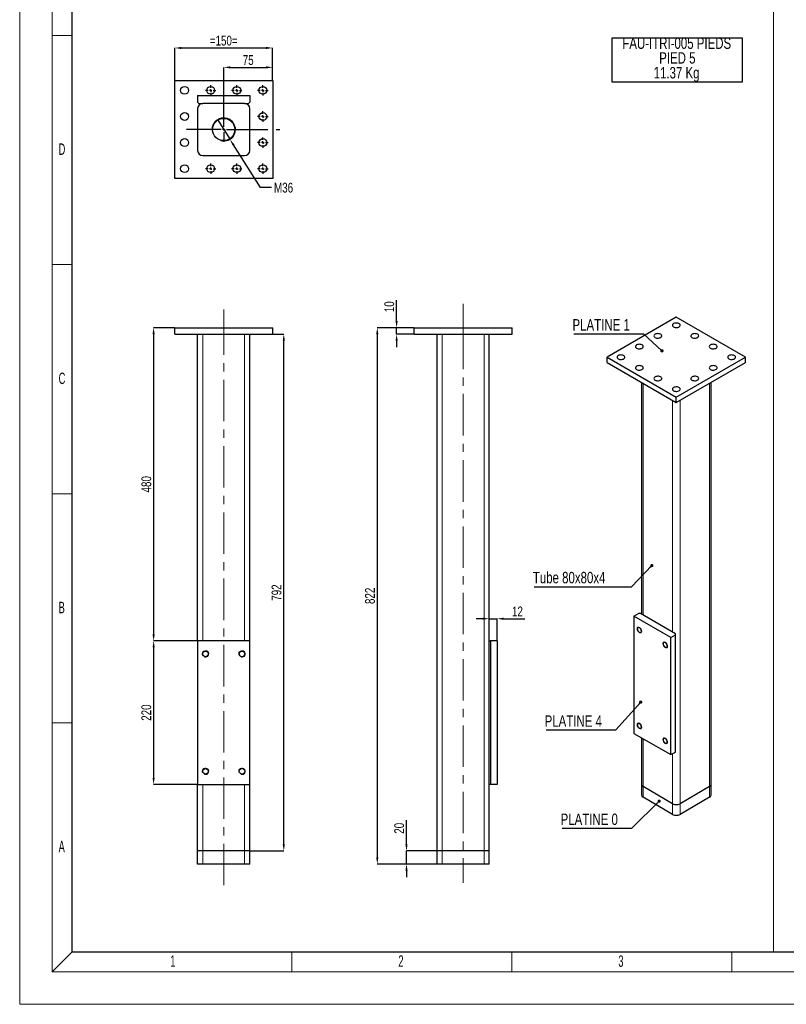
# Model space of a CAD drawing. Header units: millimetres. Extents: x 0 to 841, y 0 to 594.
# Tile 1 of 13: x 0 to 235, y 0 to 302. Entities that reach past the tile are written whole.
import ezdxf

# ---------------------------------------------------------------- set-up
doc = ezdxf.new("R2010")
doc.units = ezdxf.units.MM
doc.header["$PDSIZE"] = -1
doc.linetypes.add('CENTERX2', pattern=[20.32, 12.7, -2.54, 2.54, -2.54])
for name, color, linetype in [('COTES', 1, 'Continuous'), ('NOTES', 6, 'Continuous'), ('TRAIT-FINS', 9, 'Continuous'), ('TRAIT-MIXTES', 3, 'CENTERX2')]:
    doc.layers.add(name, color=color, linetype=linetype)
doc.layers.add('TRAIT-FORT', color=4, linetype='Continuous', lineweight=25)
doc.styles.add('SLDTEXTSTYLE0', font='TXT', dxfattribs={"width": 0.75})
doc.styles.add('SLDTEXTSTYLE1', font='TXT', dxfattribs={"width": 0.605})
doc.dimstyles.new('SLDDIMSTYLE6', dxfattribs={"dimtxt": 3, "dimasz": 2, "dimexe": 0, "dimexo": 0.0625, "dimgap": 0.75, "dimtad": 1, "dimlfac": 5, "dimrnd": 1e-09, "dimzin": 12, "dimdsep": 46, "dimtxsty": 'SLDTEXTSTYLE0', "dimsah": 1, "dimcen": 0.09, "dimadec": 0, "dimazin": 3, "dimtfac": 1, "dimtofl": 0, "dimtmove": 0, "dimatfit": 3, "dimfxl": 1, "dimfrac": 2, "dimtolj": 1, "dimtzin": 12, "dimarcsym": 0})
doc.dimstyles.new('SLDDIMSTYLE7', dxfattribs={"dimtxt": 3, "dimasz": 2, "dimexe": 0, "dimexo": 0.0625, "dimgap": 0.75, "dimtad": 1, "dimlfac": 5, "dimrnd": 1e-09, "dimzin": 12, "dimdsep": 46, "dimtxsty": 'SLDTEXTSTYLE0', "dimsah": 1, "dimcen": 0.09, "dimadec": 0, "dimazin": 3, "dimtfac": 1, "dimtmove": 0, "dimatfit": 0, "dimfxl": 1, "dimfrac": 2, "dimtolj": 1, "dimtzin": 12, "dimarcsym": 0})
doc.dimstyles.new('SLDDIMSTYLE8', dxfattribs={"dimtxt": 3, "dimasz": 2, "dimexe": 0, "dimexo": 0.0625, "dimgap": 0.75, "dimtad": 0, "dimtih": 1, "dimtoh": 1, "dimlfac": 5, "dimrnd": 1e-09, "dimzin": 12, "dimdsep": 46, "dimtxsty": 'SLDTEXTSTYLE0', "dimblk1": 'NONE', "dimsah": 1, "dimcen": 0, "dimadec": 0, "dimazin": 3, "dimtfac": 1, "dimtmove": 0, "dimatfit": 3, "dimldrblk": 'NONE', "dimfxl": 1, "dimfrac": 2, "dimtolj": 1, "dimtzin": 12, "dimarcsym": 0})
doc.dimstyles.new('SLDDIMSTYLE9', dxfattribs={"dimtxt": 0.18, "dimasz": 1, "dimexe": 0, "dimexo": 0.0625, "dimgap": 0, "dimtad": 0, "dimtih": 1, "dimtoh": 1, "dimdec": 0, "dimrnd": 1e-09, "dimzin": 0, "dimdsep": 46, "dimtxsty": 'Standard', "dimblk1": 'DOT', "dimblk2": 'DOT', "dimsah": 1, "dimcen": 0.09, "dimadec": 0, "dimazin": 0, "dimtfac": 1, "dimtdec": 0, "dimtofl": 0, "dimtmove": 0, "dimatfit": 3, "dimldrblk": 'DOT', "dimfxl": 1, "dimfrac": 2, "dimtolj": 1, "dimtzin": 0, "dimarcsym": 0})

# ---------------------------------------------------------------- blocks, each defined once
blk = doc.blocks.new('_D_95')
at = {"layer": 'COTES', "color": 0, "lineweight": -2, "transparency": 16777216}
for p, q in [((118.55, 48.95), (118.55, 56.34)), ((127.85, 46.95), (118.55, 46.95)), ((118.55, 42.95), (118.55, 46.95)), ((127.85, 42.95), (118.55, 42.95)), ((118.55, 40.95), (118.55, 38.95))]:
    blk.add_line(p, q, dxfattribs=at)
at = {"layer": 'COTES', "color": 0, "transparency": 16777216}
for points in [[(118.22, 48.95), (118.88, 48.95), (118.55, 46.95)], [(118.22, 40.95), (118.88, 40.95), (118.55, 42.95)]]:
    blk.add_solid(points, dxfattribs=at)
at = {"layer": 'Defpoints', "color": 0, "transparency": 16777216}
for p in [(118.55, 46.95), (127.91, 46.95), (127.91, 42.95)]:
    blk.add_point(p, dxfattribs=at)
at = {"layer": 'COTES', "color": 0, "transparency": 16777216, "insert": (114.8, 53.9), "char_height": 3, "attachment_point": 2, "rotation": 90, "style": 'SLDTEXTSTYLE0'}
blk.add_mtext('\\A1;20', dxfattribs=at)
blk = doc.blocks.new('_D_96')
at = {"layer": 'COTES', "color": 0, "lineweight": -2, "transparency": 16777216}
for p, q in [((141.91, 118.13), (139.91, 118.13)), ((143.91, 111.41), (143.91, 118.13)), ((143.91, 118.13), (146.31, 118.13)), ((146.31, 111.41), (146.31, 118.13)), ((148.31, 118.13), (154.81, 118.13))]:
    blk.add_line(p, q, dxfattribs=at)
at = {"layer": 'COTES', "color": 0, "transparency": 16777216}
for points in [[(141.91, 118.46), (141.91, 117.8), (143.91, 118.13)], [(148.31, 118.46), (148.31, 117.8), (146.31, 118.13)]]:
    blk.add_solid(points, dxfattribs=at)
at = {"layer": 'Defpoints', "color": 0, "transparency": 16777216}
for p in [(146.31, 118.13), (143.91, 111.35), (146.31, 111.35)]:
    blk.add_point(p, dxfattribs=at)
at = {"layer": 'COTES', "color": 0, "transparency": 16777216, "insert": (152.56, 121.88), "char_height": 3, "attachment_point": 2, "style": 'SLDTEXTSTYLE0'}
blk.add_mtext('\\A1;12', dxfattribs=at)
blk = doc.blocks.new('_D_97')
at = {"layer": 'COTES', "color": 0, "lineweight": -2, "transparency": 16777216}
for p, q in [((115.52, 209.35), (115.52, 215.82)), ((120.85, 207.35), (115.52, 207.35)), ((115.52, 205.35), (115.52, 207.35)), ((120.85, 205.35), (115.52, 205.35)), ((115.52, 203.35), (115.52, 201.35))]:
    blk.add_line(p, q, dxfattribs=at)
at = {"layer": 'COTES', "color": 0, "transparency": 16777216}
for points in [[(115.19, 209.35), (115.86, 209.35), (115.52, 207.35)], [(115.19, 203.35), (115.86, 203.35), (115.52, 205.35)]]:
    blk.add_solid(points, dxfattribs=at)
at = {"layer": 'Defpoints', "color": 0, "transparency": 16777216}
for p in [(115.52, 207.35), (120.91, 207.35), (120.91, 205.35)]:
    blk.add_point(p, dxfattribs=at)
at = {"layer": 'COTES', "color": 0, "transparency": 16777216, "insert": (111.77, 213.76), "char_height": 3, "attachment_point": 2, "rotation": 90, "style": 'SLDTEXTSTYLE0'}
blk.add_mtext('\\A1;10', dxfattribs=at)
blk = doc.blocks.new('_D_98')
at = {"layer": 'COTES', "color": 0, "lineweight": -2, "transparency": 16777216}
for p, q in [((120.85, 207.35), (109.6, 207.35)), ((109.6, 205.35), (109.6, 44.95)), ((127.85, 42.95), (109.6, 42.95))]:
    blk.add_line(p, q, dxfattribs=at)
at = {"layer": 'COTES', "color": 0, "transparency": 16777216}
for points in [[(109.27, 205.35), (109.93, 205.35), (109.6, 207.35)], [(109.27, 44.95), (109.93, 44.95), (109.6, 42.95)]]:
    blk.add_solid(points, dxfattribs=at)
at = {"layer": 'Defpoints', "color": 0, "transparency": 16777216}
for p in [(120.91, 207.35), (109.6, 42.95), (127.91, 42.95)]:
    blk.add_point(p, dxfattribs=at)
at = {"layer": 'COTES', "color": 0, "transparency": 16777216, "insert": (105.85, 125.15), "char_height": 3, "attachment_point": 2, "rotation": 90, "style": 'SLDTEXTSTYLE0'}
blk.add_mtext('\\A1;822', dxfattribs=at)
blk = doc.blocks.new('_D_99')
at = {"layer": 'COTES', "color": 0, "lineweight": -2, "transparency": 16777216}
for p, q in [((47.47, 207.35), (41.05, 207.35)), ((41.05, 205.35), (41.05, 113.35)), ((54.47, 111.35), (41.05, 111.35))]:
    blk.add_line(p, q, dxfattribs=at)
at = {"layer": 'COTES', "color": 0, "transparency": 16777216}
for points in [[(40.71, 205.35), (41.38, 205.35), (41.05, 207.35)], [(40.71, 113.35), (41.38, 113.35), (41.05, 111.35)]]:
    blk.add_solid(points, dxfattribs=at)
at = {"layer": 'Defpoints', "color": 0, "transparency": 16777216}
for p in [(47.53, 207.35), (41.05, 111.35), (54.53, 111.35)]:
    blk.add_point(p, dxfattribs=at)
at = {"layer": 'COTES', "color": 0, "transparency": 16777216, "insert": (37.3, 159.35), "char_height": 3, "attachment_point": 2, "rotation": 90, "style": 'SLDTEXTSTYLE0'}
blk.add_mtext('\\A1;480', dxfattribs=at)
blk = doc.blocks.new('_D_100')
at = {"layer": 'COTES', "color": 0, "lineweight": -2, "transparency": 16777216}
for p, q in [((54.47, 111.35), (41.05, 111.35)), ((41.05, 109.35), (41.05, 69.35)), ((54.47, 67.35), (41.05, 67.35))]:
    blk.add_line(p, q, dxfattribs=at)
at = {"layer": 'COTES', "color": 0, "transparency": 16777216}
for points in [[(40.71, 109.35), (41.38, 109.35), (41.05, 111.35)], [(40.71, 69.35), (41.38, 69.35), (41.05, 67.35)]]:
    blk.add_solid(points, dxfattribs=at)
at = {"layer": 'Defpoints', "color": 0, "transparency": 16777216}
for p in [(54.53, 111.35), (41.05, 67.35), (54.53, 67.35)]:
    blk.add_point(p, dxfattribs=at)
at = {"layer": 'COTES', "color": 0, "transparency": 16777216, "insert": (37.3, 89.35), "char_height": 3, "attachment_point": 2, "rotation": 90, "style": 'SLDTEXTSTYLE0'}
blk.add_mtext('\\A1;220', dxfattribs=at)
blk = doc.blocks.new('_D_101')
at = {"layer": 'COTES', "color": 0, "lineweight": -2, "transparency": 16777216}
for p, q in [((77.6, 205.35), (80.95, 205.35)), ((80.95, 48.95), (80.95, 203.35)), ((70.6, 46.95), (80.95, 46.95))]:
    blk.add_line(p, q, dxfattribs=at)
at = {"layer": 'COTES', "color": 0, "transparency": 16777216}
for points in [[(80.62, 203.35), (81.28, 203.35), (80.95, 205.35)], [(80.62, 48.95), (81.28, 48.95), (80.95, 46.95)]]:
    blk.add_solid(points, dxfattribs=at)
at = {"layer": 'Defpoints', "color": 0, "transparency": 16777216}
for p in [(77.53, 205.35), (80.95, 205.35), (70.53, 46.95)]:
    blk.add_point(p, dxfattribs=at)
at = {"layer": 'COTES', "color": 0, "transparency": 16777216, "insert": (77.2, 126.15), "char_height": 3, "attachment_point": 2, "rotation": 90, "style": 'SLDTEXTSTYLE0'}
blk.add_mtext('\\A1;792', dxfattribs=at)
blk = doc.blocks.new('_D_102')
at = {"layer": 'COTES', "color": 0, "lineweight": -2, "transparency": 16777216}
for p, q in [((47.53, 283.15), (47.53, 293.09)), ((49.53, 293.09), (75.53, 293.09)), ((77.53, 283.15), (77.53, 293.09))]:
    blk.add_line(p, q, dxfattribs=at)
at = {"layer": 'COTES', "color": 0, "transparency": 16777216}
for points in [[(49.53, 293.42), (49.53, 292.76), (47.53, 293.09)], [(75.53, 293.42), (75.53, 292.76), (77.53, 293.09)]]:
    blk.add_solid(points, dxfattribs=at)
at = {"layer": 'Defpoints', "color": 0, "transparency": 16777216}
for p in [(77.53, 293.09), (47.53, 283.09), (77.53, 283.09)]:
    blk.add_point(p, dxfattribs=at)
at = {"layer": 'COTES', "color": 0, "transparency": 16777216, "insert": (62.53, 296.84), "char_height": 3, "attachment_point": 2, "style": 'SLDTEXTSTYLE0'}
blk.add_mtext('\\A1;=150=', dxfattribs=at)
blk = doc.blocks.new('_D_103')
at = {"layer": 'COTES', "color": 0, "lineweight": -2, "transparency": 16777216}
for p, q in [((60.61, 271.13), (64.46, 265.05)), ((73.8, 250.27), (65.53, 263.36)), ((77.2, 250.27), (73.8, 250.27))]:
    blk.add_line(p, q, dxfattribs=at)
at = {"layer": 'COTES', "color": 0, "transparency": 16777216}
blk.add_solid([(65.81, 263.53), (65.25, 263.18), (64.46, 265.05)], dxfattribs=at)
at = {"layer": 'Defpoints', "color": 0, "transparency": 16777216}
for p in [(60.61, 271.13), (64.46, 265.05)]:
    blk.add_point(p, dxfattribs=at)
at = {"layer": 'COTES', "color": 0, "transparency": 16777216, "insert": (77.95, 251.77), "char_height": 3, "attachment_point": 1, "style": 'SLDTEXTSTYLE0'}
blk.add_mtext('\\A1;M36', dxfattribs=at)
blk = doc.blocks.new('_NONE')
blk = doc.blocks.new('_D_104')
at = {"layer": 'COTES', "color": 0, "lineweight": -2, "transparency": 16777216}
for p, q in [((62.53, 271.95), (62.53, 287.14)), ((64.53, 287.14), (75.53, 287.14)), ((77.53, 283.15), (77.53, 287.14))]:
    blk.add_line(p, q, dxfattribs=at)
at = {"layer": 'COTES', "color": 0, "transparency": 16777216}
for points in [[(64.53, 287.48), (64.53, 286.81), (62.53, 287.14)], [(75.53, 287.48), (75.53, 286.81), (77.53, 287.14)]]:
    blk.add_solid(points, dxfattribs=at)
at = {"layer": 'Defpoints', "color": 0, "transparency": 16777216}
for p in [(77.53, 287.14), (77.53, 283.09), (62.53, 271.89)]:
    blk.add_point(p, dxfattribs=at)
at = {"layer": 'COTES', "color": 0, "transparency": 16777216, "insert": (70.03, 290.89), "char_height": 3, "attachment_point": 2, "style": 'SLDTEXTSTYLE0'}
blk.add_mtext('\\A1;75', dxfattribs=at)
blk = doc.blocks.new('SW_NOTE_28')
at = {"layer": 'NOTES', "color": 0}
for p, q in [((0, -9.15), (0, 4.44)), ((0, 4.44), (39.87, 4.44)), ((39.87, 4.44), (39.87, -9.15)), ((39.87, -9.15), (0, -9.15))]:
    blk.add_line(p, q, dxfattribs=at)
at = {"layer": 'NOTES', "color": 0, "char_height": 3.5, "attachment_point": 2, "style": 'SLDTEXTSTYLE0'}
for s, insert in [('FAU-ITRI-005 PIEDS', (19.8, 4.51)), ('PIED 5', (19.99, -0.01)), ('11.37 Kg', (19.76, -4.54))]:
    blk.add_mtext(s, dxfattribs=dict(at, insert=insert))
blk = doc.blocks.new('SW_CENTERMARKSYMBOL_79')
at = {"layer": 'TRAIT-MIXTES', "color": 0}
for p, q in [((-0.8, 0), (-1.6, 0)), ((0, 0), (-0.4, 0)), ((0, 0.8), (0, 1.6)), ((0, 0), (0, 0.4)), ((0, 0), (0, -0.4)), ((0, 0), (0.4, 0)), ((0.8, 0), (1.6, 0)), ((0, -0.8), (0, -1.6))]:
    blk.add_line(p, q, dxfattribs=at)
blk = doc.blocks.new('SW_CENTERMARKSYMBOL_80')
at = {"layer": 'TRAIT-MIXTES', "color": 0}
for p, q in [((-0.8, 0), (-1.6, 0)), ((0, 0), (-0.4, 0)), ((0, 0.8), (0, 1.6)), ((0, 0), (0, 0.4)), ((0, 0), (0, -0.4)), ((0, 0), (0.4, 0)), ((0.8, 0), (1.6, 0)), ((0, -0.8), (0, -1.6))]:
    blk.add_line(p, q, dxfattribs=at)
blk = doc.blocks.new('SW_CENTERMARKSYMBOL_81')
at = {"layer": 'TRAIT-MIXTES', "color": 0}
for p, q in [((-0.8, 0), (-1.6, 0)), ((0, 0), (-0.4, 0)), ((0, 0.8), (0, 1.6)), ((0, 0), (0, 0.4)), ((0, 0), (0, -0.4)), ((0, 0), (0.4, 0)), ((0.8, 0), (1.6, 0)), ((0, -0.8), (0, -1.6))]:
    blk.add_line(p, q, dxfattribs=at)
blk = doc.blocks.new('SW_CENTERMARKSYMBOL_82')
at = {"layer": 'TRAIT-MIXTES', "color": 0}
for p, q in [((-0.8, 0), (-1.6, 0)), ((0, 0), (-0.4, 0)), ((0, 0.8), (0, 1.6)), ((0, 0), (0, 0.4)), ((0, 0), (0, -0.4)), ((0, 0), (0.4, 0)), ((0.8, 0), (1.6, 0)), ((0, -0.8), (0, -1.6))]:
    blk.add_line(p, q, dxfattribs=at)
blk = doc.blocks.new('SW_CENTERMARKSYMBOL_83')
at = {"layer": 'TRAIT-MIXTES', "color": 0}
for p, q in [((-0.8, 0), (-1.6, 0)), ((0, 0), (-0.4, 0)), ((0, 0.8), (0, 1.6)), ((0, 0), (0, 0.4)), ((0, 0), (0, -0.4)), ((0, 0), (0.4, 0)), ((0.8, 0), (1.6, 0)), ((0, -0.8), (0, -1.6))]:
    blk.add_line(p, q, dxfattribs=at)
blk = doc.blocks.new('SW_CENTERMARKSYMBOL_84')
at = {"layer": 'TRAIT-MIXTES', "color": 0}
for p, q in [((-0.8, 0), (-1.6, 0)), ((0, 0), (-0.4, 0)), ((0, 0.8), (0, 1.6)), ((0, 0), (0, 0.4)), ((0, 0), (0, -0.4)), ((0, 0), (0.4, 0)), ((0.8, 0), (1.6, 0)), ((0, -0.8), (0, -1.6))]:
    blk.add_line(p, q, dxfattribs=at)
blk = doc.blocks.new('SW_CENTERMARKSYMBOL_85')
at = {"layer": 'TRAIT-MIXTES', "color": 0}
for p, q in [((-0.8, 0), (-1.6, 0)), ((0, 0), (-0.4, 0)), ((0, 0.8), (0, 1.6)), ((0, 0), (0, 0.4)), ((0, 0), (0, -0.4)), ((0, 0), (0.4, 0)), ((0.8, 0), (1.6, 0)), ((0, -0.8), (0, -1.6))]:
    blk.add_line(p, q, dxfattribs=at)
blk = doc.blocks.new('SW_CENTERMARKSYMBOL_86')
at = {"layer": 'TRAIT-MIXTES', "color": 0}
for p, q in [((-0.8, 0), (-1.6, 0)), ((0, 0), (-0.4, 0)), ((0, 0.8), (0, 1.6)), ((0, 0), (0, 0.4)), ((0, 0), (0, -0.4)), ((0, 0), (0.4, 0)), ((0.8, 0), (1.6, 0)), ((0, -0.8), (0, -1.6))]:
    blk.add_line(p, q, dxfattribs=at)
blk = doc.blocks.new('SW_CENTERMARKSYMBOL_87')
at = {"layer": 'TRAIT-MIXTES', "color": 0}
for p, q in [((0, 0.8), (0, 3.8)), ((-0.8, 0), (-11.41, 0)), ((0, 0), (-0.4, 0)), ((0, 0), (0, 0.4)), ((0, 0), (0, -0.4)), ((0, 0), (0.4, 0)), ((0.8, 0), (17.24, 0)), ((0, -0.8), (0, -3.8))]:
    blk.add_line(p, q, dxfattribs=at)
blk = doc.blocks.new('SW_NOTE_29')
at = {"layer": 'NOTES', "color": 0}
blk.add_line((-21.37, 0), (0, 0), dxfattribs=at)
at = {"layer": 'NOTES', "color": 0, "insert": (-21.81, 4.55), "char_height": 3.5, "attachment_point": 1, "style": 'SLDTEXTSTYLE0'}
blk.add_mtext('PLATINE 1', dxfattribs=at)
blk = doc.blocks.new('_DOT')
at = {"color": 0, "linetype": 'ByBlock', "lineweight": -2}
blk.add_line((-0.5, 0), (-1, 0), dxfattribs=at)
at = {"color": 0, "linetype": 'ByBlock', "const_width": 0.5}
blk.add_lwpolyline([(-0.25, 0, 1), (0.25, 0, 1)], format="xyb", close=True, dxfattribs=at)
blk = doc.blocks.new('SW_NOTE_30')
at = {"layer": 'NOTES', "color": 0}
blk.add_line((-21.37, 0), (0, 0), dxfattribs=at)
at = {"layer": 'NOTES', "color": 0, "insert": (-21.8, 4.48), "char_height": 3.5, "attachment_point": 1, "style": 'SLDTEXTSTYLE0'}
blk.add_mtext('PLATINE 4', dxfattribs=at)
blk = doc.blocks.new('SW_NOTE_31')
at = {"layer": 'NOTES', "color": 0}
blk.add_line((-21.37, 0), (0, 0), dxfattribs=at)
at = {"layer": 'NOTES', "color": 0, "insert": (-21.81, 4.44), "char_height": 3.5, "attachment_point": 1, "style": 'SLDTEXTSTYLE0'}
blk.add_mtext('PLATINE 0', dxfattribs=at)
blk = doc.blocks.new('SW_NOTE_32')
at = {"layer": 'NOTES', "color": 0}
blk.add_line((-29.88, 0), (0, 0), dxfattribs=at)
at = {"layer": 'NOTES', "color": 0, "insert": (-30.27, 4.57), "char_height": 3.5, "attachment_point": 1, "style": 'SLDTEXTSTYLE0'}
blk.add_mtext('Tube 80x80x4', dxfattribs=at)

msp = doc.modelspace()

# ---------------------------------------------------------------- linework, layer by layer
at = {"lineweight": 18}
for p, q in [((0.001, -0.0569), (0.001, 593.9431)), ((10.001, 9.9431), (10.001, 583.9431)), ((16.001, 15.9431), (16.001, 577.9431)), ((16.0906, 305.8674), (16.0906, 16.0142)), ((231.0738, 305.8674), (231.0738, 16.0142)), ((16.001, 296.9431), (10.001, 296.9431)), ((16.001, 226.6931), (10.001, 226.6931)), ((16.001, 156.4431), (10.001, 156.4431)), ((16.001, 86.1931), (10.001, 86.1931)), ((10.001, 9.9431), (16.001, 15.9431)), ((16.001, 15.9431), (825.001, 15.9431)), ((16.0906, 16.0142), (698.1101, 16.0142)), ((83.4177, 9.9431), (83.4177, 15.9431)), ((150.8344, 9.9431), (150.8344, 15.9431)), ((218.2511, 9.9431), (218.2511, 15.9431)), ((831.001, 9.9431), (10.001, 9.9431)), ((841.001, -0.0569), (0.001, -0.0569))]:
    msp.add_line(p, q, dxfattribs=at)
at = {"layer": 'TRAIT-FINS', "lineweight": 18}
for p, q in [((56.1347, 111.3502), (56.1347, 205.3502)), ((68.9347, 111.3502), (68.9347, 205.3502)), ((129.5121, 46.9502), (129.5121, 205.3502)), ((142.3121, 46.9502), (142.3121, 205.3502)), ((191.0705, 119.251), (191.0705, 190.291)), ((211.4351, 66.6658), (211.4351, 190.291)), ((200.1214, 114.026), (200.1214, 185.066)), ((202.3842, 61.4408), (202.3842, 185.066)), ((191.0705, 66.6658), (191.0705, 81.3638)), ((200.1214, 61.4408), (200.1214, 76.7919)), ((56.1347, 46.9502), (56.1347, 67.3502)), ((68.9347, 46.9502), (68.9347, 67.3502)), ((191.0705, 63.3996), (191.0705, 66.6658)), ((211.4351, 63.3996), (211.4351, 66.6658)), ((200.1214, 58.1746), (200.1214, 61.4408)), ((202.3842, 58.1746), (202.3842, 61.4408)), ((56.1347, 42.9502), (56.1347, 46.9502)), ((68.9347, 42.9502), (68.9347, 46.9502)), ((129.5121, 42.9502), (129.5121, 46.9502)), ((142.3121, 42.9502), (142.3121, 46.9502))]:
    msp.add_line(p, q, dxfattribs=at)
at = {"layer": 'TRAIT-FINS', "lineweight": 18, "flags": 128}
for points in [[(190.6462, 114.2704), (190.5924, 113.989), (190.4391, 113.8126), (190.2097, 113.768), (189.9391, 113.862), (189.6685, 114.0804), (189.4391, 114.3898), (189.2858, 114.7432), (189.232, 115.0868), (189.2858, 115.3682), (189.4391, 115.5446), (189.6685, 115.5892), (189.9391, 115.4951), (190.2097, 115.2767), (190.4391, 114.9673), (190.5924, 114.6139), (190.6462, 114.2704)], [(198.5658, 109.6985), (198.512, 109.4171), (198.3587, 109.2407), (198.1293, 109.1961), (197.8587, 109.2902), (197.5881, 109.5085), (197.3587, 109.818), (197.2054, 110.1713), (197.1516, 110.5149), (197.2054, 110.7963), (197.3587, 110.9727), (197.5881, 111.0173), (197.8587, 110.9232), (198.1293, 110.7049), (198.3587, 110.3954), (198.512, 110.042), (198.5658, 109.6985)], [(190.6462, 84.8749), (190.5924, 84.5935), (190.4391, 84.4171), (190.2097, 84.3725), (189.9391, 84.4666), (189.6685, 84.6849), (189.4391, 84.9944), (189.2858, 85.3478), (189.232, 85.6913), (189.2858, 85.9727), (189.4391, 86.1491), (189.6685, 86.1937), (189.9391, 86.0996), (190.2097, 85.8813), (190.4391, 85.5718), (190.5924, 85.2185), (190.6462, 84.8749)], [(198.5658, 80.303), (198.512, 80.0216), (198.3587, 79.8452), (198.1293, 79.8006), (197.8587, 79.8947), (197.5881, 80.113), (197.3587, 80.4225), (197.2054, 80.7759), (197.1516, 81.1194), (197.2054, 81.4008), (197.3587, 81.5772), (197.5881, 81.6218), (197.8587, 81.5278), (198.1293, 81.3094), (198.3587, 81), (198.512, 80.6466), (198.5658, 80.303)]]:
    msp.add_lwpolyline(points, dxfattribs=at)
at = {"layer": 'TRAIT-FINS', "lineweight": 18}
for centre, radius in [((62.5347, 268.0887), 3.6), ((56.9347, 107.3502), 1), ((68.1347, 107.3502), 1), ((56.9347, 71.3502), 1), ((68.1347, 71.3502), 1)]:
    msp.add_arc(centre, radius, 255, 195, dxfattribs=at)
at = {"layer": 'TRAIT-FORT', "lineweight": 25}
for p, q in [((47.5347, 253.0887), (47.5347, 283.0887)), ((47.5347, 283.0887), (77.5347, 283.0887)), ((77.5347, 283.0887), (77.5347, 253.0887)), ((54.5347, 278.4887), (70.5347, 278.4887)), ((54.5347, 278.4887), (54.5347, 276.4887)), ((70.5347, 278.4887), (70.5347, 276.4887)), ((54.5347, 276.4887), (54.9347, 276.0887)), ((54.9347, 276.0887), (56.1347, 276.0887)), ((68.9347, 276.0887), (56.1347, 276.0887)), ((68.9347, 276.0887), (70.1347, 276.0887)), ((70.1347, 276.0887), (70.5347, 276.4887)), ((54.5347, 274.4887), (54.5347, 261.6887)), ((70.5347, 261.6887), (70.5347, 274.4887)), ((56.1347, 260.0887), (68.9347, 260.0887)), ((77.5347, 253.0887), (47.5347, 253.0887)), ((201.2528, 210.5382), (180.0396, 198.292)), ((222.466, 198.292), (201.2528, 210.5382)), ((47.5347, 205.3502), (47.5347, 207.3502)), ((47.5347, 207.3502), (77.5347, 207.3502)), ((47.5347, 205.3502), (77.5347, 205.3502)), ((54.5347, 111.3502), (54.5347, 205.3502)), ((70.5347, 111.3502), (70.5347, 205.3502)), ((77.5347, 205.3502), (77.5347, 207.3502)), ((120.9121, 207.3502), (150.9121, 207.3502)), ((120.9121, 205.3502), (120.9121, 207.3502)), ((120.9121, 205.3502), (150.9121, 205.3502)), ((127.9121, 46.9502), (127.9121, 205.3502)), ((143.9121, 111.3502), (143.9121, 205.3502)), ((150.9121, 205.3502), (150.9121, 207.3502)), ((180.0396, 198.292), (201.2528, 186.0459)), ((180.0396, 196.659), (180.0396, 198.292)), ((180.0396, 196.659), (201.2528, 184.4128)), ((201.2528, 186.0459), (222.466, 198.292)), ((201.2528, 184.4128), (222.466, 196.659)), ((222.466, 196.659), (222.466, 198.292)), ((190.6018, 190.5615), (190.6018, 119.5215)), ((211.9038, 67.3189), (211.9038, 190.5615)), ((201.2528, 184.4128), (201.2528, 186.0459)), ((188.242, 118.9244), (189.6563, 119.7408)), ((199.5558, 112.3932), (188.242, 118.9244)), ((188.242, 118.9244), (188.242, 82.9966)), ((190.2219, 119.7408), (189.6563, 119.7408)), ((200.97, 113.5361), (190.2219, 119.7408)), ((199.5558, 112.3932), (200.97, 113.2096)), ((199.5558, 76.4654), (199.5558, 112.3932)), ((200.97, 113.2096), (200.97, 113.5361)), ((200.97, 77.2818), (200.97, 113.2096)), ((70.5347, 111.3502), (54.5347, 111.3502)), ((54.5347, 111.3502), (54.5347, 67.3502)), ((70.5347, 67.3502), (70.5347, 111.3502)), ((143.9121, 67.3502), (143.9121, 111.3502)), ((143.9121, 111.3502), (144.3121, 111.3502)), ((144.3121, 111.3502), (144.3121, 67.3502)), ((146.3121, 111.3502), (144.3121, 111.3502)), ((146.3121, 111.3502), (146.3121, 67.3502)), ((188.242, 82.9966), (199.5558, 76.4654)), ((190.6018, 81.6344), (190.6018, 67.3189)), ((199.5558, 76.4654), (200.97, 77.2818)), ((54.5347, 46.9502), (54.5347, 67.3502)), ((54.5347, 67.3502), (70.5347, 67.3502)), ((70.5347, 46.9502), (70.5347, 67.3502)), ((143.9121, 46.9502), (143.9121, 67.3502)), ((144.3121, 67.3502), (143.9121, 67.3502)), ((146.3121, 67.3502), (144.3121, 67.3502)), ((190.6018, 67.3189), (190.6018, 64.0527)), ((200.1214, 61.4408), (191.0705, 66.6658)), ((211.4351, 66.6658), (202.3842, 61.4408)), ((211.9038, 64.0527), (211.9038, 67.3189)), ((200.1214, 58.1746), (191.0705, 63.3996)), ((211.4351, 63.3996), (202.3842, 58.1746)), ((56.1347, 46.9502), (54.5347, 46.9502)), ((54.5347, 42.9502), (54.5347, 46.9502)), ((68.9347, 46.9502), (56.1347, 46.9502)), ((70.5347, 46.9502), (68.9347, 46.9502)), ((70.5347, 42.9502), (70.5347, 46.9502)), ((129.5121, 46.9502), (127.9121, 46.9502)), ((127.9121, 42.9502), (127.9121, 46.9502)), ((142.3121, 46.9502), (129.5121, 46.9502)), ((143.9121, 46.9502), (142.3121, 46.9502)), ((143.9121, 42.9502), (143.9121, 46.9502)), ((56.1347, 42.9502), (54.5347, 42.9502)), ((68.9347, 42.9502), (56.1347, 42.9502)), ((70.5347, 42.9502), (68.9347, 42.9502)), ((129.5121, 42.9502), (127.9121, 42.9502)), ((142.3121, 42.9502), (129.5121, 42.9502)), ((143.9121, 42.9502), (142.3121, 42.9502))]:
    msp.add_line(p, q, dxfattribs=at)
at = {"layer": 'TRAIT-FORT', "lineweight": 25, "flags": 128}
for points in [[(200.4043, 208.5788), (200.2199, 208.4416), (200.1005, 208.2822), (200.0534, 208.1107), (200.0817, 207.9378), (200.1836, 207.7744), (200.3527, 207.6308), (200.5783, 207.516), (200.8463, 207.4371), (201.1399, 207.3993), (201.4405, 207.4047), (201.7294, 207.4532), (201.9883, 207.5416), (202.201, 207.6643), (202.3541, 207.8138), (202.438, 207.9806), (202.4475, 208.1541), (202.3819, 208.3236), (202.2453, 208.4783), (202.0464, 208.6086), (201.7976, 208.7062), (201.5146, 208.765), (201.2151, 208.7813), (200.918, 208.7542), (200.642, 208.6852), (200.4043, 208.5788)], [(194.7474, 205.3131), (194.5631, 205.1759), (194.4436, 205.0166), (194.3965, 204.8451), (194.4249, 204.6722), (194.5267, 204.5088), (194.6958, 204.3652), (194.9215, 204.2503), (195.1895, 204.1715), (195.483, 204.1336), (195.7837, 204.1391), (196.0725, 204.1875), (196.3314, 204.2759), (196.5441, 204.3987), (196.6973, 204.5482), (196.7812, 204.7149), (196.7906, 204.8885), (196.725, 205.058), (196.5885, 205.2127), (196.3895, 205.3429), (196.1407, 205.4405), (195.8577, 205.4994), (195.5583, 205.5157), (195.2612, 205.4885), (194.9851, 205.4196), (194.7474, 205.3131)], [(206.0611, 205.3131), (205.8768, 205.1759), (205.7573, 205.0166), (205.7103, 204.8451), (205.7386, 204.6722), (205.8405, 204.5088), (206.0095, 204.3652), (206.2352, 204.2503), (206.5032, 204.1715), (206.7967, 204.1336), (207.0974, 204.1391), (207.3862, 204.1875), (207.6452, 204.2759), (207.8579, 204.3987), (208.011, 204.5482), (208.0949, 204.7149), (208.1043, 204.8885), (208.0387, 205.058), (207.9022, 205.2127), (207.7032, 205.3429), (207.4545, 205.4405), (207.1714, 205.4994), (206.872, 205.5157), (206.5749, 205.4885), (206.2988, 205.4196), (206.0611, 205.3131)], [(189.0906, 202.0475), (188.9062, 201.9103), (188.7868, 201.7509), (188.7397, 201.5794), (188.768, 201.4066), (188.8699, 201.2432), (189.039, 201.0995), (189.2646, 200.9847), (189.5326, 200.9059), (189.8262, 200.868), (190.1268, 200.8735), (190.4157, 200.9219), (190.6746, 201.0103), (190.8873, 201.1331), (191.0404, 201.2825), (191.1243, 201.4493), (191.1338, 201.6229), (191.0682, 201.7923), (190.9316, 201.9471), (190.7327, 202.0773), (190.4839, 202.1749), (190.2009, 202.2337), (189.9014, 202.2501), (189.6043, 202.2229), (189.3283, 202.1539), (189.0906, 202.0475)], [(211.718, 202.0475), (211.5336, 201.9103), (211.4142, 201.7509), (211.3671, 201.5794), (211.3954, 201.4066), (211.4973, 201.2432), (211.6664, 201.0995), (211.892, 200.9847), (212.16, 200.9059), (212.4536, 200.868), (212.7542, 200.8735), (213.0431, 200.9219), (213.302, 201.0103), (213.5147, 201.1331), (213.6678, 201.2825), (213.7517, 201.4493), (213.7612, 201.6229), (213.6956, 201.7923), (213.559, 201.9471), (213.3601, 202.0773), (213.1113, 202.1749), (212.8283, 202.2337), (212.5288, 202.2501), (212.2317, 202.2229), (211.9557, 202.1539), (211.718, 202.0475)], [(183.4337, 198.7819), (183.2494, 198.6447), (183.1299, 198.4853), (183.0828, 198.3138), (183.1111, 198.1409), (183.213, 197.9775), (183.3821, 197.8339), (183.6077, 197.7191), (183.8758, 197.6402), (184.1693, 197.6024), (184.47, 197.6078), (184.7588, 197.6563), (185.0177, 197.7447), (185.2304, 197.8674), (185.3836, 198.0169), (185.4675, 198.1837), (185.4769, 198.3572), (185.4113, 198.5267), (185.2747, 198.6814), (185.0758, 198.8117), (184.827, 198.9093), (184.544, 198.9681), (184.2446, 198.9844), (183.9475, 198.9573), (183.6714, 198.8883), (183.4337, 198.7819)], [(217.3748, 198.7819), (217.1905, 198.6447), (217.071, 198.4853), (217.024, 198.3138), (217.0523, 198.1409), (217.1542, 197.9775), (217.3232, 197.8339), (217.5489, 197.7191), (217.8169, 197.6402), (218.1104, 197.6024), (218.4111, 197.6078), (218.7, 197.6563), (218.9589, 197.7447), (219.1716, 197.8674), (219.3247, 198.0169), (219.4086, 198.1837), (219.418, 198.3572), (219.3524, 198.5267), (219.2159, 198.6814), (219.0169, 198.8117), (218.7682, 198.9093), (218.4851, 198.9681), (218.1857, 198.9844), (217.8886, 198.9573), (217.6125, 198.8883), (217.3748, 198.7819)], [(189.0906, 195.5162), (188.9062, 195.379), (188.7868, 195.2197), (188.7397, 195.0482), (188.768, 194.8753), (188.8699, 194.7119), (189.039, 194.5683), (189.2646, 194.4534), (189.5326, 194.3746), (189.8262, 194.3367), (190.1268, 194.3422), (190.4157, 194.3906), (190.6746, 194.479), (190.8873, 194.6018), (191.0404, 194.7513), (191.1243, 194.918), (191.1338, 195.0916), (191.0682, 195.2611), (190.9316, 195.4158), (190.7327, 195.546), (190.4839, 195.6436), (190.2009, 195.7025), (189.9014, 195.7188), (189.6043, 195.6916), (189.3283, 195.6227), (189.0906, 195.5162)], [(211.718, 195.5162), (211.5336, 195.379), (211.4142, 195.2197), (211.3671, 195.0482), (211.3954, 194.8753), (211.4973, 194.7119), (211.6664, 194.5683), (211.892, 194.4534), (212.16, 194.3746), (212.4536, 194.3367), (212.7542, 194.3422), (213.0431, 194.3906), (213.302, 194.479), (213.5147, 194.6018), (213.6678, 194.7513), (213.7517, 194.918), (213.7612, 195.0916), (213.6956, 195.2611), (213.559, 195.4158), (213.3601, 195.546), (213.1113, 195.6436), (212.8283, 195.7025), (212.5288, 195.7188), (212.2317, 195.6916), (211.9557, 195.6227), (211.718, 195.5162)], [(194.7474, 192.2506), (194.5631, 192.1134), (194.4436, 191.954), (194.3965, 191.7825), (194.4249, 191.6097), (194.5267, 191.4463), (194.6958, 191.3027), (194.9215, 191.1878), (195.1895, 191.109), (195.483, 191.0711), (195.7837, 191.0766), (196.0725, 191.125), (196.3314, 191.2134), (196.5441, 191.3362), (196.6973, 191.4856), (196.7812, 191.6524), (196.7906, 191.826), (196.725, 191.9954), (196.5885, 192.1502), (196.3895, 192.2804), (196.1407, 192.378), (195.8577, 192.4368), (195.5583, 192.4532), (195.2612, 192.426), (194.9851, 192.357), (194.7474, 192.2506)], [(206.0611, 192.2506), (205.8768, 192.1134), (205.7573, 191.954), (205.7103, 191.7825), (205.7386, 191.6097), (205.8405, 191.4463), (206.0095, 191.3027), (206.2352, 191.1878), (206.5032, 191.109), (206.7967, 191.0711), (207.0974, 191.0766), (207.3862, 191.125), (207.6452, 191.2134), (207.8579, 191.3362), (208.011, 191.4856), (208.0949, 191.6524), (208.1043, 191.826), (208.0387, 191.9954), (207.9022, 192.1502), (207.7032, 192.2804), (207.4545, 192.378), (207.1714, 192.4368), (206.872, 192.4532), (206.5749, 192.426), (206.2988, 192.357), (206.0611, 192.2506)], [(200.4043, 188.985), (200.2199, 188.8478), (200.1005, 188.6884), (200.0534, 188.5169), (200.0817, 188.344), (200.1836, 188.1806), (200.3527, 188.037), (200.5783, 187.9222), (200.8463, 187.8433), (201.1399, 187.8055), (201.4405, 187.8109), (201.7294, 187.8594), (201.9883, 187.9478), (202.201, 188.0706), (202.3541, 188.22), (202.438, 188.3868), (202.4475, 188.5603), (202.3819, 188.7298), (202.2453, 188.8845), (202.0464, 189.0148), (201.7976, 189.1124), (201.5146, 189.1712), (201.2151, 189.1875), (200.918, 189.1604), (200.642, 189.0914), (200.4043, 188.985)], [(190.5401, 114.3316), (190.5134, 114.5516), (190.4357, 114.7829), (190.3138, 115.0049), (190.1587, 115.1979), (189.984, 115.3448), (189.8054, 115.4324), (189.6386, 115.4531), (189.4985, 115.405), (189.3976, 115.2923), (189.3448, 115.1251), (189.3448, 114.9182), (189.3976, 114.6901), (189.4985, 114.4609), (189.6386, 114.251), (189.8054, 114.0791), (189.984, 113.9605), (190.1587, 113.9057), (190.3138, 113.9196), (190.4357, 114.0009), (190.5134, 114.1424), (190.5401, 114.3316)], [(198.4597, 109.7597), (198.433, 109.9797), (198.3553, 110.211), (198.2334, 110.433), (198.0783, 110.626), (197.9036, 110.7729), (197.725, 110.8606), (197.5582, 110.8813), (197.4181, 110.8331), (197.3172, 110.7204), (197.2644, 110.5532), (197.2644, 110.3463), (197.3172, 110.1182), (197.4181, 109.889), (197.5582, 109.6791), (197.725, 109.5072), (197.9036, 109.3886), (198.0783, 109.3338), (198.2334, 109.3477), (198.3553, 109.429), (198.433, 109.5706), (198.4597, 109.7597)], [(190.5401, 84.9361), (190.5134, 85.1561), (190.4357, 85.3874), (190.3138, 85.6094), (190.1587, 85.8024), (189.984, 85.9493), (189.8054, 86.037), (189.6386, 86.0577), (189.4985, 86.0095), (189.3976, 85.8969), (189.3448, 85.7296), (189.3448, 85.5228), (189.3976, 85.2946), (189.4985, 85.0654), (189.6386, 84.8555), (189.8054, 84.6837), (189.984, 84.5651), (190.1587, 84.5103), (190.3138, 84.5241), (190.4357, 84.6055), (190.5134, 84.747), (190.5401, 84.9361)], [(198.4597, 80.3642), (198.433, 80.5842), (198.3553, 80.8155), (198.2334, 81.0375), (198.0783, 81.2305), (197.9036, 81.3774), (197.725, 81.4651), (197.5582, 81.4858), (197.4181, 81.4377), (197.3172, 81.325), (197.2644, 81.1578), (197.2644, 80.9509), (197.3172, 80.7227), (197.4181, 80.4935), (197.5582, 80.2836), (197.725, 80.1118), (197.9036, 79.9932), (198.0783, 79.9384), (198.2334, 79.9522), (198.3553, 80.0336), (198.433, 80.1751), (198.4597, 80.3642)]]:
    msp.add_lwpolyline(points, dxfattribs=at)
at = {"layer": 'TRAIT-FORT', "lineweight": 25}
for centre, radius in [((50.5347, 280.0887), 1.2), ((58.5347, 280.0887), 1.2), ((66.5347, 280.0887), 1.2), ((74.5347, 280.0887), 1.2), ((50.5347, 272.0887), 1.2), ((74.5347, 272.0887), 1.2), ((62.5347, 268.0887), 3.4), ((50.5347, 264.0887), 1.2), ((74.5347, 264.0887), 1.2), ((50.5347, 256.0887), 1.2), ((58.5347, 256.0887), 1.2), ((66.5347, 256.0887), 1.2), ((74.5347, 256.0887), 1.2), ((56.9347, 107.3502), 0.85), ((68.1347, 107.3502), 0.85), ((56.9347, 71.3502), 0.85), ((68.1347, 71.3502), 0.85)]:
    msp.add_circle(centre, radius, dxfattribs=at)
for centre, radius, start, end in [((56.1347, 274.4887), 1.6, 90, 180), ((68.9347, 274.4887), 1.6, 0, 90), ((56.1347, 261.6887), 1.6, 180, 270), ((68.9347, 261.6887), 1.6, 270, 0), ((191.4026, 67.3987), 0.8047, 185.694786, 245.62538), ((211.103, 67.3987), 0.8047, 294.37462, 354.305214), ((191.4026, 64.1326), 0.8047, 185.694786, 245.62538), ((211.103, 64.1326), 0.8047, 294.37462, 354.305214), ((201.2528, 63.6243), 2.4592, 242.609655, 297.390345), ((201.2528, 60.3581), 2.4592, 242.609655, 297.390345)]:
    msp.add_arc(centre, radius, start, end, dxfattribs=at)
at = {"layer": 'TRAIT-MIXTES', "lineweight": 18}
for p, q in [((135.9121, 214.6349), (135.9121, 207.3502)), ((62.5347, 207.3502), (62.5347, 212.9493)), ((62.5347, 36.4424), (62.5347, 207.3502)), ((135.9121, 207.3502), (135.9121, 37.2253))]:
    msp.add_line(p, q, dxfattribs=at)

# ---------------------------------------------------------------- block references
at = {"layer": 'NOTES'}
for name, p in [('SW_NOTE_28', (181.5759, 291.7907)), ('SW_NOTE_29', (191.2399, 205.4114)), ('SW_NOTE_32', (187.5456, 127.9271)), ('SW_NOTE_30', (182.6865, 84.0278)), ('SW_NOTE_31', (187.5921, 53.9649))]:
    msp.add_blockref(name, p, dxfattribs=at)
at = {"layer": 'TRAIT-MIXTES'}
for name, p in [('SW_CENTERMARKSYMBOL_85', (58.5347, 280.0887)), ('SW_CENTERMARKSYMBOL_84', (66.5347, 280.0887)), ('SW_CENTERMARKSYMBOL_83', (74.5347, 280.0887)), ('SW_CENTERMARKSYMBOL_87', (62.5347, 268.0887)), ('SW_CENTERMARKSYMBOL_82', (74.5347, 272.0887)), ('SW_CENTERMARKSYMBOL_81', (74.5347, 264.0887)), ('SW_CENTERMARKSYMBOL_86', (58.5347, 256.0887)), ('SW_CENTERMARKSYMBOL_79', (66.5347, 256.0887)), ('SW_CENTERMARKSYMBOL_80', (74.5347, 256.0887))]:
    msp.add_blockref(name, p, dxfattribs=at)

# ---------------------------------------------------------------- texts
at = {"layer": 'NOTES', "char_height": 3.5, "attachment_point": 1, "style": 'SLDTEXTSTYLE1'}
for s, insert in [('D', (11.9344, 263.8187)), ('C', (11.9344, 193.5687)), ('B', (11.9344, 123.3187)), ('A', (11.9344, 50.0687)), ('1', (46.1761, 14.9437)), ('2', (116.0594, 14.9437)), ('3', (183.4761, 14.9437))]:
    msp.add_mtext(s, dxfattribs=dict(at, insert=insert))

# ---------------------------------------------------------------- dimensions: what is measured, and where the dimension line sits
at = {"layer": 'COTES'}
dim = msp.add_linear_dim(base=(77.5347, 293.0887), p1=(47.5347, 283.0887), p2=(77.5347, 283.0887), angle=0, text='=<>=', dimstyle='SLDDIMSTYLE6', dxfattribs=at)
dim.commit()
dim.dimension.update_dxf_attribs({"geometry": '_D_102', "text_midpoint": (62.5347, 293.0887), "dimtype": 160})
for base, p1, p2, dimstyle, picture, middle in [((77.5347, 287.1434), (62.5347, 271.8887), (77.5347, 283.0887), 'SLDDIMSTYLE6', '_D_104', (70.0347, 287.1434)), ((146.3121, 118.1311), (143.9121, 111.3502), (146.3121, 111.3502), 'SLDDIMSTYLE7', '_D_96', (152.5621, 118.1311))]:
    dim = msp.add_linear_dim(base=base, p1=p1, p2=p2, dimstyle=dimstyle, dxfattribs=at)
    dim.commit()
    dim.dimension.update_dxf_attribs({"geometry": picture, "text_midpoint": middle, "dimtype": 160})
dim = msp.add_diameter_dim_2p(p1=(60.6109, 271.1315), p2=(64.4584, 265.0458), text='M36', dimstyle='SLDDIMSTYLE8', override={"dimpost": '<>'}, dxfattribs=at)
dim.commit()
dim.dimension.update_dxf_attribs({"geometry": '_D_103', "text_midpoint": (80.949, 250.2667), "dimtype": 163})
for base, p1, p2, dimstyle, picture, middle in [((115.5219, 207.3502), (120.9121, 205.3502), (120.9121, 207.3502), 'SLDDIMSTYLE7', '_D_97', (115.5219, 213.757)), ((41.0454, 111.3502), (47.5347, 207.3502), (54.5347, 111.3502), 'SLDDIMSTYLE6', '_D_99', (41.0454, 159.3502)), ((80.95, 205.3502), (70.5347, 46.9502), (77.5347, 205.3502), 'SLDDIMSTYLE6', '_D_101', (80.95, 126.1502)), ((109.6017, 42.9502), (120.9121, 207.3502), (127.9121, 42.9502), 'SLDDIMSTYLE6', '_D_98', (109.6017, 125.1502)), ((41.0454, 67.3502), (54.5347, 111.3502), (54.5347, 67.3502), 'SLDDIMSTYLE6', '_D_100', (41.0454, 89.3502)), ((118.5505, 46.9502), (127.9121, 42.9502), (127.9121, 46.9502), 'SLDDIMSTYLE7', '_D_95', (118.5505, 53.9022))]:
    dim = msp.add_linear_dim(base=base, p1=p1, p2=p2, angle=90, dimstyle=dimstyle, dxfattribs=at)
    dim.commit()
    dim.dimension.update_dxf_attribs({"geometry": picture, "text_midpoint": middle, "dimtype": 160})

# ---------------------------------------------------------------- leaders
at = {"layer": 'NOTES'}
for points in [[(196.8491, 200.255), (191.2399, 205.4114)], [(193.7537, 134.4319), (187.5456, 127.9271)], [(190.3234, 92.5442), (182.6865, 84.0278)], [(195.9961, 62.2065), (187.5921, 53.9649)]]:
    msp.add_leader(points, dimstyle='SLDDIMSTYLE9', dxfattribs=at)

doc.saveas('drawing.dxf')
